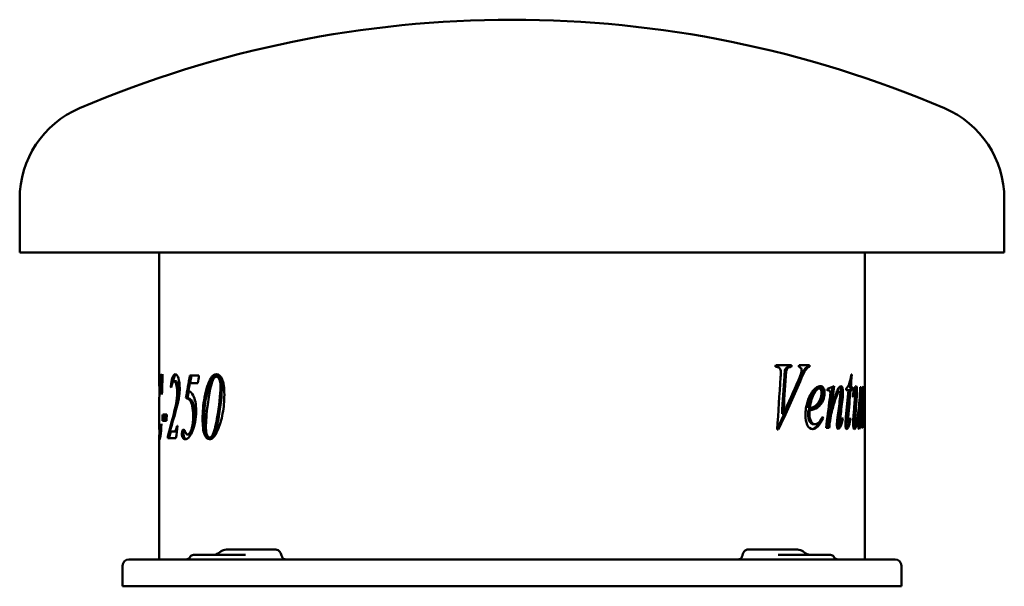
# Model space of a CAD drawing. Header units: millimetres. Extents: x 145 to 695, y 139 to 455.
import ezdxf

# ---------------------------------------------------------------- set-up
doc = ezdxf.new("R2010")
doc.units = ezdxf.units.MM
doc.header["$LTSCALE"] = 2
doc.layers.add('Widoczne (ISO)', color=7, linetype='Continuous', lineweight=50)

msp = doc.modelspace()

# ---------------------------------------------------------------- linework, layer by layer
at = {"layer": 'Widoczne (ISO)'}
for p, q in [((145, 325.1), (145, 355.1)), ((695, 325.1), (695, 355.1)), ((695, 325.1), (145, 325.1)), ((223, 250.6), (223, 325.1)), ((617, 153.9), (617, 325.1)), ((567.19, 261.3), (567.82, 261.3)), ((576.18, 262.25), (567.37, 262.25)), ((572.48, 259.33), (573.26, 259.33)), ((575.21, 261.3), (576, 261.3)), ((586.23, 262.25), (580.37, 262.25)), ((584.17, 260.82), (585.01, 260.82)), ((585.25, 261.3), (586.09, 261.3)), ((224.38, 255.6), (223.62, 255.6)), ((224.77, 255.6), (224.38, 255.6)), ((224.83, 257.34), (224.7, 257.34)), ((232.16, 253.31), (231.2, 253.31)), ((245.15, 256.54), (240.07, 256.54)), ((255.78, 255.91), (254.95, 255.91)), ((609.83, 257.04), (609.52, 257.04)), ((224.57, 248.82), (224.37, 248.82)), ((229.65, 250.22), (229.35, 250.22)), ((240.05, 252.28), (244.6, 252.28)), ((590.74, 249.32), (591.61, 249.32)), ((596.27, 248.32), (597.17, 248.32)), ((602.02, 247.58), (602.95, 247.58)), ((606.69, 248.35), (607.91, 248.35)), ((608.16, 248.35), (609.12, 248.35)), ((608.3, 250.01), (609.26, 250.01)), ((609.12, 248.35), (610.11, 248.35)), ((610.22, 250.01), (609.26, 250.01)), ((610.91, 247.78), (611.58, 247.78)), ((615.1, 250.01), (614.51, 250.01)), ((615.59, 248.46), (615.81, 248.46)), ((223, 227.89), (223, 242.64)), ((224.38, 245.99), (224.49, 245.99)), ((238.81, 243.99), (237.89, 243.99)), ((616.47, 244.43), (616.58, 244.43)), ((616.6, 246.66), (616.75, 246.66)), ((616.79, 245.4), (616.91, 245.4)), ((585.43, 237), (586.28, 237)), ((585.52, 238.26), (586.37, 238.26)), ((597.69, 238.97), (598.6, 238.97)), ((613.81, 239.17), (614.01, 239.17)), ((615.74, 238.06), (616.12, 238.06)), ((224.76, 231.29), (226.99, 231.29)), ((227.2, 234.72), (224.9, 234.72)), ((570.84, 235.23), (571.61, 235.23)), ((593.06, 232.71), (593.78, 232.71)), ((596.79, 231.51), (597.69, 231.51)), ((604.37, 232.39), (604.76, 232.39)), ((606.8, 233.17), (607.75, 233.17)), ((608.72, 232.34), (609.09, 232.34)), ((614.68, 232.08), (614.85, 232.08)), ((615.61, 234.02), (616.05, 234.02)), ((224.25, 229.52), (224.12, 229.52)), ((233.22, 228.52), (232.89, 228.52)), ((568.14, 226.45), (568.76, 226.45)), ((588.33, 229.33), (589.19, 229.33)), ((595.42, 227.25), (597.15, 227.25)), ((602.37, 229.28), (603.3, 229.28)), ((606.73, 228.93), (607.68, 228.93)), ((606.9, 227.56), (607.85, 227.56)), ((610.86, 229.53), (611.83, 229.53)), ((613.52, 229.16), (614.29, 229.16)), ((613.57, 227.53), (614.27, 227.53)), ((615.37, 227.25), (615.84, 227.25)), ((615.49, 230.51), (615.92, 230.51)), ((223, 153.9), (223, 222.53)), ((223.66, 223), (223.22, 223)), ((227.75, 221.54), (227.75, 222.49)), ((228.73, 222.49), (227.75, 222.49)), ((227.75, 221.54), (232.31, 221.54)), ((228.73, 221.54), (228.73, 222.49)), ((231.26, 225.29), (228.93, 225.29)), ((232.21, 225.29), (231.26, 225.29)), ((239.64, 223.54), (238.72, 223.54)), ((251.92, 221.89), (251.06, 221.89)), ((253.31, 222.92), (252.46, 222.92)), ((242.03, 156.4), (264.17, 156.4)), ((275.25, 159.4), (260.46, 159.4)), ((271.05, 156.4), (264.17, 156.4)), ((279.38, 159.4), (275.25, 159.4)), ((279.38, 159.4), (288.01, 159.4)), ((551.76, 159.4), (564.02, 159.4)), ((579.44, 159.4), (564.02, 159.4)), ((575.83, 156.4), (568.72, 156.4)), ((575.83, 156.4), (597.97, 156.4)), ((202.5, 150.4), (202.5, 138.9)), ((206, 153.9), (210.5, 153.9)), ((629.5, 153.9), (210.5, 153.9)), ((629.5, 153.9), (634, 153.9)), ((637.5, 150.4), (637.5, 138.9)), ((202.5, 138.9), (210.5, 138.9)), ((629.5, 138.9), (210.5, 138.9)), ((629.5, 138.9), (637.5, 138.9))]:
    msp.add_line(p, q, dxfattribs=at)
for centre, radius, start, end in [((420, -160.18), 615.28, 66.87974, 113.12026), ((200, 355.1), 55, 113.1203, 180), ((640, 355.1), 55, 0, 66.8797), ((237.7, 156.9), 3, 270, 330), ((242.03, 154.4), 2, 90, 150), ((597.97, 154.4), 2, 30, 90), ((602.3, 156.9), 3, 210, 270), ((206, 150.4), 3.5, 90, 180), ((634, 150.4), 3.5, 0, 90)]:
    msp.add_arc(centre, radius, start, end, dxfattribs=at)
for centre, major_axis, ratio, start_param, end_param in [((259.04, 154.95), (-1.88, 3.32), 0.429319, 0.059332, 0.065995), ((420, 209.88), (144.2, 734.74), 0.182676, 4.675043, 4.675355), ((580.57, 154.89), (1.77, 3.65), 0.480873, 6.218253, 6.223848), ((580.72, 154.78), (2.04, 3.48), 0.42849, 6.224282, 6.224509)]:
    msp.add_ellipse(centre, major_axis=major_axis, ratio=ratio, start_param=start_param, end_param=end_param, dxfattribs=at)
for points in [[(567.19, 261.3), (567.25, 261.62), (567.31, 261.93), (567.37, 262.25)], [(570.03, 255.58), (570.11, 257.07), (570.16, 258.07), (570.16, 258.59)], [(572.48, 259.33), (572.37, 258.95), (572.27, 257.87), (572.16, 256.1)], [(573.26, 259.33), (573.15, 258.95), (573.04, 257.87), (572.93, 256.1)], [(575.39, 262.25), (575.33, 261.93), (575.27, 261.62), (575.21, 261.3)], [(576.18, 262.25), (576.12, 261.93), (576.06, 261.62), (576, 261.3)], [(580.18, 261.3), (580.24, 261.62), (580.3, 261.93), (580.37, 262.25)], [(581.59, 258.07), (581.73, 258.61), (581.8, 259.07), (581.8, 259.47)], [(585.25, 261.3), (584.8, 261.23), (584.44, 261.07), (584.17, 260.82)], [(586.09, 261.3), (585.64, 261.23), (585.28, 261.07), (585.01, 260.82)], [(585.39, 262.25), (585.34, 261.93), (585.3, 261.62), (585.25, 261.3)], [(586.23, 262.25), (586.18, 261.93), (586.14, 261.62), (586.09, 261.3)], [(223.14, 253.08), (223.03, 250.93), (223.01, 247.89), (223, 243.96)], [(223.62, 255.6), (223.38, 255.6), (223.23, 254.76), (223.14, 253.08)], [(223.61, 257.34), (223.75, 257.34), (223.92, 256.93), (224.15, 256.11)], [(224.14, 255.6), (224.15, 255.74), (224.17, 255.88), (224.18, 256)], [(224.15, 256.11), (224.25, 255.77), (224.33, 255.6), (224.38, 255.6)], [(224.83, 257.34), (224.71, 253.56), (224.6, 249.78), (224.49, 245.99)], [(224.77, 255.45), (224.72, 255.55), (224.67, 255.6), (224.62, 255.6)], [(231.2, 253.31), (230.51, 253.31), (229.98, 252.15), (229.58, 249.82)], [(237.89, 243.99), (238.59, 248.17), (239.32, 252.36), (240.07, 256.54)], [(240.23, 252.28), (240.48, 253.7), (240.73, 255.12), (240.99, 256.54)], [(245.15, 256.54), (244.97, 255.12), (244.78, 253.7), (244.6, 252.28)], [(248.25, 244.3), (249.13, 248.96), (250.26, 252.48), (251.69, 254.88)], [(249.12, 244.3), (250, 248.96), (251.12, 252.48), (252.54, 254.88)], [(251.69, 254.88), (252.63, 256.47), (253.7, 257.26), (254.91, 257.26)], [(252.54, 254.88), (253.36, 256.27), (254.28, 257.05), (255.32, 257.22)], [(568.14, 226.45), (568.78, 236.16), (569.4, 245.87), (570.03, 255.58)], [(580.1, 253.24), (576.37, 244.42), (572.39, 235.59), (568.16, 226.77)], [(580.91, 253.24), (577.12, 244.31), (573.07, 235.38), (568.76, 226.45)], [(572.16, 256.1), (571.72, 249.14), (571.28, 242.18), (570.84, 235.23)], [(572.93, 256.1), (572.5, 249.14), (572.05, 242.18), (571.61, 235.23)], [(571.61, 235.23), (574.52, 241.44), (577.31, 247.65), (579.97, 253.87)], [(579.97, 253.87), (580.83, 255.89), (581.37, 257.29), (581.59, 258.07)], [(609.83, 257.04), (609.64, 254.7), (609.45, 252.35), (609.26, 250.01)], [(224.38, 245.99), (224.37, 246.93), (224.37, 247.88), (224.37, 248.82)], [(229.58, 249.82), (229.5, 249.96), (229.42, 250.09), (229.35, 250.22)], [(234.39, 249.45), (234.39, 247.93), (234.3, 246.52), (234.13, 245.22)], [(238.81, 243.99), (239.03, 245.3), (239.25, 246.6), (239.48, 247.91)], [(240.05, 252.28), (239.79, 250.85), (239.53, 249.42), (239.28, 247.99)], [(239.28, 247.99), (240.4, 247.55), (241.31, 246.69), (241.97, 245.39)], [(255.2, 232.44), (256.46, 239.78), (257.12, 245.74), (257.12, 250.34)], [(256.03, 232.44), (257.29, 239.78), (257.94, 245.74), (257.94, 250.34)], [(596.19, 249.01), (597.51, 249.54), (598.78, 250.08), (599.98, 250.61)], [(596.29, 248.06), (596.25, 248.38), (596.22, 248.69), (596.19, 249.01)], [(596.27, 248.32), (596.27, 248.32), (596.26, 248.32), (596.26, 248.32)], [(596.71, 248.21), (596.57, 248.16), (596.43, 248.11), (596.29, 248.06)], [(597.17, 248.32), (597.09, 248.32), (596.93, 248.28), (596.71, 248.21)], [(599.02, 250.19), (598.59, 246.45), (598.14, 242.71), (597.69, 238.97)], [(599.98, 250.61), (599.53, 246.73), (599.07, 242.85), (598.6, 238.97)], [(602.02, 247.58), (601.83, 247.58), (601.6, 247.37), (601.32, 246.95)], [(602.95, 247.58), (602.76, 247.58), (602.53, 247.37), (602.24, 246.95)], [(606.51, 233.42), (606.99, 238.4), (607.46, 243.37), (607.91, 248.35)], [(606.69, 248.35), (606.72, 248.69), (606.75, 249.04), (606.77, 249.38)], [(608.16, 248.35), (607.72, 243.29), (607.27, 238.23), (606.8, 233.17)], [(609.12, 248.35), (608.68, 243.29), (608.22, 238.23), (607.75, 233.17)], [(608.5, 252.42), (608.43, 251.62), (608.37, 250.81), (608.3, 250.01)], [(609.26, 250.01), (609.22, 249.46), (609.18, 248.9), (609.14, 248.35)], [(610.22, 250.01), (610.18, 249.46), (610.15, 248.9), (610.11, 248.35)], [(610.34, 245.09), (610.7, 247.09), (611.07, 248.56), (611.44, 249.49)], [(611.44, 249.49), (611.72, 250.24), (611.97, 250.61), (612.2, 250.61)], [(611.59, 249.85), (611.68, 249.37), (611.72, 248.76), (611.72, 248.04)], [(611.72, 248.04), (611.72, 247.89), (611.72, 247.72), (611.71, 247.53)], [(612.7, 248.04), (612.7, 247.1), (612.62, 245.45), (612.44, 243.09)], [(615.1, 250.01), (614.88, 244.8), (614.64, 239.6), (614.39, 234.4)], [(614.42, 247.86), (614.45, 248.58), (614.48, 249.29), (614.51, 250.01)], [(615.56, 249.18), (615.91, 249.66), (616.2, 250.13), (616.43, 250.61)], [(615.6, 248.24), (615.58, 248.55), (615.57, 248.86), (615.56, 249.18)], [(615.81, 248.46), (615.78, 248.46), (615.71, 248.39), (615.6, 248.24)], [(615.95, 248.06), (615.92, 248.33), (615.87, 248.46), (615.81, 248.46)], [(615.99, 247.26), (615.99, 247.59), (615.98, 247.85), (615.95, 248.06)], [(616.43, 250.61), (616.34, 246.42), (616.23, 242.24), (616.12, 238.06)], [(616.12, 238.06), (616.41, 243.2), (616.6, 246.81), (616.73, 248.86)], [(616.73, 248.86), (616.8, 250.03), (616.85, 250.61), (616.88, 250.61)], [(616.93, 248.64), (616.93, 247.51), (616.93, 246.43), (616.91, 245.4)], [(223, 243.96), (223, 243.52), (223, 243.08), (223, 242.64)], [(232.36, 240.79), (232.76, 242.85), (232.97, 245), (232.97, 247.25)], [(234.13, 245.22), (233.85, 243.22), (233.34, 240.97), (232.66, 238.47)], [(233.49, 241.78), (233.78, 243.54), (233.92, 245.36), (233.92, 247.25)], [(241.97, 245.39), (243, 243.37), (243.55, 240.56), (243.55, 236.96)], [(247.15, 232.44), (247.15, 236.38), (247.51, 240.34), (248.25, 244.3)], [(248.03, 232.44), (248.03, 236.38), (248.39, 240.34), (249.12, 244.3)], [(592.94, 242.77), (592.23, 241.08), (591.17, 239.7), (589.69, 238.66)], [(593.82, 242.77), (593.11, 241.08), (592.04, 239.7), (590.56, 238.66)], [(593.75, 246.86), (593.75, 245.43), (593.49, 244.07), (592.94, 242.77)], [(594.64, 246.86), (594.64, 245.43), (594.37, 244.07), (593.82, 242.77)], [(595.42, 227.25), (596.13, 232.64), (596.82, 238.04), (597.5, 243.43)], [(597.5, 243.43), (597.74, 245.36), (597.85, 246.52), (597.85, 246.92)], [(601.32, 246.95), (601.22, 246.81), (601.13, 246.65), (601.03, 246.47)], [(601.88, 233.02), (602.32, 236.48), (602.75, 239.94), (603.17, 243.4)], [(603.65, 243.15), (603.24, 239.55), (602.81, 235.96), (602.38, 232.37)], [(603.17, 243.4), (603.34, 244.7), (603.41, 245.7), (603.41, 246.41)], [(604.59, 243.15), (604.17, 239.55), (603.75, 235.96), (603.31, 232.37)], [(603.94, 247.23), (603.94, 246.21), (603.84, 244.84), (603.65, 243.15)], [(604.88, 247.23), (604.88, 246.21), (604.78, 244.84), (604.59, 243.15)], [(610.54, 244.52), (610.48, 244.71), (610.41, 244.9), (610.34, 245.09)], [(610.9, 235.48), (611.12, 238.14), (611.33, 240.8), (611.54, 243.46)], [(611.54, 243.46), (611.69, 245.37), (611.77, 246.56), (611.77, 247.03)], [(612.44, 243.09), (612.24, 240.34), (612.03, 237.6), (611.82, 234.85)], [(615.37, 227.25), (615.56, 232.59), (615.74, 237.94), (615.91, 243.29)], [(615.91, 243.29), (615.96, 245.16), (615.99, 246.48), (615.99, 247.26)], [(616.58, 244.43), (616.49, 242.76), (616.37, 240.57), (616.22, 237.88)], [(616.7, 246.46), (616.68, 246.22), (616.64, 245.54), (616.58, 244.43)], [(616.75, 246.66), (616.73, 246.66), (616.72, 246.6), (616.7, 246.46)], [(616.77, 246.46), (616.76, 246.6), (616.76, 246.66), (616.75, 246.66)], [(616.78, 245.81), (616.78, 246.13), (616.78, 246.35), (616.77, 246.46)], [(616.91, 245.4), (616.9, 244.62), (616.88, 244.23), (616.85, 244.23)], [(227.75, 222.49), (229.69, 230.26), (231.49, 236.36), (232.36, 240.79)], [(232.66, 238.47), (231.62, 234.66), (230.3, 230.26), (228.93, 225.29)], [(250.01, 240.27), (249.36, 235.16), (249.04, 230.82), (249.04, 227.23)], [(585.43, 237), (585.38, 236.14), (585.36, 235.43), (585.36, 234.85)], [(589.69, 238.66), (588.72, 237.95), (587.32, 237.4), (585.43, 237)], [(586.28, 237), (586.23, 236.14), (586.2, 235.43), (586.2, 234.85)], [(590.56, 238.66), (589.58, 237.95), (588.18, 237.4), (586.28, 237)], [(586.37, 238.26), (587.77, 238.54), (588.86, 239.04), (589.7, 239.74)], [(598.42, 238.97), (598.2, 238.14), (597.96, 237.26), (597.73, 236.31)], [(613.58, 230.99), (613.63, 232.17), (613.78, 234.9), (614.01, 239.17)], [(616.22, 237.88), (616.16, 236.74), (616.1, 235.45), (616.05, 234.02)], [(224.76, 231.29), (224.8, 232.44), (224.85, 233.58), (224.9, 234.72)], [(225.75, 231.29), (225.79, 232.44), (225.84, 233.58), (225.89, 234.72)], [(227.2, 234.72), (227.13, 233.58), (227.06, 232.44), (226.99, 231.29)], [(252.46, 222.92), (253.51, 224.78), (254.42, 227.96), (255.2, 232.44)], [(253.31, 222.92), (254.35, 224.78), (255.26, 227.96), (256.03, 232.44)], [(592.48, 231.86), (590.84, 228.65), (589.19, 226.93), (587.55, 226.68)], [(593.78, 232.71), (591.86, 228.67), (589.92, 226.65), (587.99, 226.65)], [(593.54, 233.45), (593.62, 233.2), (593.7, 232.96), (593.78, 232.71)], [(596.79, 231.51), (596.61, 230.09), (596.43, 228.67), (596.25, 227.25)], [(597.73, 236.31), (597.36, 234.84), (597.05, 233.24), (596.79, 231.51)], [(597.69, 231.51), (597.51, 230.09), (597.33, 228.67), (597.15, 227.25)], [(598.63, 236.31), (598.26, 234.84), (597.95, 233.24), (597.69, 231.51)], [(601.5, 228.76), (601.5, 229.6), (601.63, 231.02), (601.88, 233.02)], [(602.38, 232.37), (602.23, 231.13), (602.16, 230.37), (602.16, 230.11)], [(603.31, 232.37), (603.16, 231.13), (603.09, 230.37), (603.09, 230.11)], [(604.76, 232.39), (604.23, 230.14), (603.71, 228.55), (603.22, 227.62)], [(603.54, 229.59), (603.83, 230.3), (604.14, 231.39), (604.48, 232.88)], [(604.48, 232.88), (604.57, 232.72), (604.67, 232.56), (604.76, 232.39)], [(606.22, 229.16), (606.22, 230.1), (606.32, 231.52), (606.51, 233.42)], [(606.8, 233.17), (606.63, 231.43), (606.54, 230.31), (606.54, 229.79)], [(607.75, 233.17), (607.58, 231.43), (607.49, 230.31), (607.49, 229.79)], [(609.09, 232.34), (608.68, 230.05), (608.26, 228.46), (607.85, 227.56)], [(608.14, 229.79), (608.24, 230.14), (608.49, 231.19), (608.85, 232.97)], [(608.85, 232.97), (608.93, 232.76), (609.01, 232.55), (609.09, 232.34)], [(610.55, 229.53), (610.55, 230.83), (610.67, 232.81), (610.9, 235.48)], [(610.85, 234.85), (610.78, 234.02), (610.72, 233.29), (610.68, 232.69)], [(610.88, 235.26), (610.87, 235.12), (610.86, 234.99), (610.85, 234.85)], [(611.82, 234.85), (611.64, 232.62), (611.55, 231.21), (611.55, 230.62)], [(614.39, 234.4), (614.27, 232.07), (614.21, 230.6), (614.21, 229.99)], [(614.85, 232.08), (614.67, 229.98), (614.48, 228.47), (614.27, 227.53)], [(614.73, 232.68), (614.77, 232.48), (614.81, 232.28), (614.85, 232.08)], [(616.05, 234.02), (615.98, 232.08), (615.93, 230.91), (615.92, 230.51)], [(232.21, 225.29), (232.44, 225.29), (232.64, 225.38), (232.83, 225.56)], [(233.22, 228.52), (232.91, 226.19), (232.61, 223.87), (232.31, 221.54)], [(236.44, 226.29), (236.77, 226.29), (237.15, 225.83), (237.57, 224.92)], [(255.7, 226.15), (254.8, 224.11), (253.89, 222.63), (252.95, 221.71)], [(602.29, 227.62), (602.13, 227.33), (601.98, 227.1), (601.84, 226.94)], [(603.22, 227.62), (602.87, 226.97), (602.55, 226.65), (602.27, 226.65)], [(602.96, 229.28), (602.73, 228.59), (602.51, 228.04), (602.29, 227.62)], [(603.3, 229.28), (603.36, 229.28), (603.44, 229.38), (603.54, 229.59)], [(606.9, 227.56), (606.8, 227.33), (606.69, 227.14), (606.59, 226.99)], [(607.38, 228.93), (607.22, 228.37), (607.06, 227.91), (606.9, 227.56)], [(607.85, 227.56), (607.58, 226.95), (607.3, 226.65), (607.01, 226.65)], [(607.68, 228.93), (607.8, 228.93), (607.95, 229.22), (608.14, 229.79)], [(610.58, 230.72), (610.58, 230.69), (610.58, 230.65), (610.58, 230.62)], [(613.51, 228.68), (613.51, 229.27), (613.53, 230.04), (613.58, 230.99)], [(613.56, 229.16), (613.54, 229.04), (613.53, 228.93), (613.51, 228.82)], [(614.27, 227.53), (614.14, 226.94), (614, 226.65), (613.86, 226.65)], [(615.92, 230.51), (615.89, 229.42), (615.87, 228.33), (615.84, 227.25)], [(228.73, 222.49), (228.97, 223.45), (229.2, 224.38), (229.44, 225.29)], [(235.98, 222.09), (235.73, 222.6), (235.61, 223.25), (235.61, 224.03)], [(237.5, 220.94), (236.84, 220.94), (236.34, 221.32), (235.98, 222.09)], [(236.91, 222.09), (236.67, 222.6), (236.55, 223.25), (236.55, 224.03)], [(237.97, 221.01), (237.53, 221.15), (237.18, 221.51), (236.91, 222.09)], [(239.85, 222.49), (239.04, 221.46), (238.26, 220.94), (237.5, 220.94)], [(237.57, 224.92), (237.83, 224.34), (238.05, 223.96), (238.22, 223.77)], [(238.22, 223.77), (238.36, 223.62), (238.52, 223.54), (238.72, 223.54)], [(251.06, 221.89), (251.6, 221.89), (252.07, 222.23), (252.46, 222.92)], [(252.95, 221.71), (252.4, 221.2), (251.78, 220.94), (251.08, 220.94)], [(251.92, 221.89), (252.46, 221.89), (252.92, 222.23), (253.31, 222.92)], [(256.09, 157.47), (256.41, 157.7), (256.71, 157.93), (257.01, 158.16)], [(257.02, 158.17), (257.04, 158.18), (257.05, 158.19), (257.07, 158.2)], [(582.45, 158.48), (582.59, 158.39), (582.72, 158.3), (582.84, 158.2)], [(582.85, 158.19), (583.17, 157.95), (583.49, 157.71), (583.82, 157.47)]]:
    msp.add_open_spline(points, degree=3, dxfattribs=at)
for points, knots in [([(570.16, 258.59), (570.16, 259.37), (569.97, 260.02), (569.6, 260.53), (569.23, 261.05), (568.64, 261.3), (567.82, 261.3)], [0, 0, 0, 0, 1, 1, 1, 2, 2, 2, 2]), ([(575.21, 261.3), (574.3, 261.28), (573.66, 261.13), (573.32, 260.83), (572.97, 260.54), (572.7, 260.04), (572.48, 259.33)], [0, 0, 0, 0, 1, 1, 1, 2, 2, 2, 2]), ([(576, 261.3), (575.08, 261.28), (574.44, 261.13), (574.1, 260.83), (573.76, 260.54), (573.47, 260.04), (573.26, 259.33)], [0, 0, 0, 0, 1, 1, 1, 2, 2, 2, 2]), ([(584.17, 260.82), (583.65, 260.36), (583.13, 259.68), (582.61, 258.77), (582.1, 257.87), (581.27, 256.02), (580.1, 253.24)], [0, 0, 0, 0, 1, 1, 1, 2, 2, 2, 2]), ([(581.8, 259.47), (581.8, 259.93), (581.69, 260.33), (581.46, 260.67), (581.24, 261.02), (580.82, 261.23), (580.18, 261.3)], [0, 0, 0, 0, 1, 1, 1, 2, 2, 2, 2]), ([(585.01, 260.82), (584.49, 260.36), (583.97, 259.68), (583.44, 258.77), (582.92, 257.87), (582.09, 256.02), (580.91, 253.24)], [0, 0, 0, 0, 1, 1, 1, 2, 2, 2, 2]), ([(223.02, 247.66), (222.99, 250.36), (222.99, 252.56), (223.06, 254.24), (223.14, 256.31), (223.33, 257.34), (223.61, 257.34)], [1.186277, 1.186277, 1.186277, 1.186277, 2, 2, 2, 3, 3, 3, 3]), ([(224.37, 248.82), (224.36, 249.87), (224.33, 250.79), (224.3, 251.6), (224.26, 252.4), (224.21, 253.1), (224.14, 253.7), (224.07, 254.3), (223.99, 254.76), (223.9, 255.1), (223.81, 255.43), (223.71, 255.6), (223.62, 255.6)], [0, 0, 0, 0, 1, 1, 1, 2, 2, 2, 3, 3, 3, 4, 4, 4, 4]), ([(224.38, 255.6), (224.42, 255.6), (224.47, 255.68), (224.51, 255.86), (224.54, 256.03), (224.61, 256.52), (224.7, 257.34)], [0, 0, 0, 0, 1, 1, 1, 2, 2, 2, 2]), ([(229.35, 250.22), (229.57, 252.45), (229.89, 254.18), (230.35, 255.41), (230.81, 256.64), (231.32, 257.26), (231.91, 257.26)], [0, 0, 0, 0, 1, 1, 1, 2, 2, 2, 2]), ([(230.71, 253.09), (230.88, 254), (231.08, 254.77), (231.31, 255.41), (231.64, 256.3), (232, 256.86), (232.39, 257.11)], [0.480275, 0.480275, 0.480275, 0.480275, 1, 1, 1, 1.719862, 1.719862, 1.719862, 1.719862]), ([(232.97, 247.25), (232.97, 249.04), (232.8, 250.5), (232.46, 251.62), (232.13, 252.75), (231.7, 253.31), (231.2, 253.31)], [0, 0, 0, 0, 1, 1, 1, 2, 2, 2, 2]), ([(231.91, 257.26), (232.56, 257.26), (233.15, 256.49), (233.64, 254.97), (234.14, 253.44), (234.39, 251.61), (234.39, 249.45)], [0, 0, 0, 0, 1, 1, 1, 2, 2, 2, 2]), ([(233.92, 247.25), (233.92, 249.04), (233.75, 250.5), (233.41, 251.62), (233.08, 252.75), (232.65, 253.31), (232.16, 253.31)], [0, 0, 0, 0, 1, 1, 1, 2, 2, 2, 2]), ([(254.95, 255.91), (254.4, 255.91), (253.86, 255.52), (253.31, 254.74), (252.76, 253.96), (252.2, 252.33), (251.63, 249.85), (251.06, 247.37), (250.53, 244.18), (250.01, 240.27)], [0, 0, 0, 0, 1, 1, 1, 2, 2, 2, 3, 3, 3, 3]), ([(254.91, 257.26), (256.12, 257.26), (257.17, 256.34), (258.02, 254.5), (258.88, 252.66), (259.32, 249.76), (259.32, 245.79)], [0, 0, 0, 0, 1, 1, 1, 2, 2, 2, 2]), ([(257.12, 250.34), (257.12, 252.24), (256.9, 253.65), (256.46, 254.56), (256.02, 255.46), (255.52, 255.91), (254.95, 255.91)], [0, 0, 0, 0, 1, 1, 1, 2, 2, 2, 2]), ([(257.94, 250.34), (257.94, 252.24), (257.72, 253.65), (257.29, 254.56), (256.86, 255.46), (256.35, 255.91), (255.78, 255.91)], [0, 0, 0, 0, 1, 1, 1, 2, 2, 2, 2]), ([(606.77, 249.38), (607.38, 249.89), (607.87, 250.67), (608.25, 251.7), (608.64, 252.73), (609.07, 254.51), (609.52, 257.04)], [0, 0, 0, 0, 1, 1, 1, 2, 2, 2, 2]), ([(583.89, 234.25), (583.89, 236.83), (584.33, 239.45), (585.19, 242.13), (586.06, 244.81), (587.12, 246.89), (588.37, 248.38), (589.61, 249.87), (590.85, 250.61), (592.09, 250.61)], [0, 0, 0, 0, 1, 1, 1, 2, 2, 2, 3, 3, 3, 3]), ([(590.74, 249.32), (589.85, 249.32), (588.9, 248.39), (587.86, 246.52), (586.82, 244.65), (586.03, 241.9), (585.52, 238.26)], [0, 0, 0, 0, 1, 1, 1, 2, 2, 2, 2]), ([(591.61, 249.32), (590.72, 249.32), (589.76, 248.39), (588.71, 246.52), (587.67, 244.65), (586.88, 241.9), (586.37, 238.26)], [0, 0, 0, 0, 1, 1, 1, 2, 2, 2, 2]), ([(592.91, 246.89), (592.91, 247.62), (592.8, 248.2), (592.58, 248.65), (592.35, 249.1), (592.03, 249.32), (591.61, 249.32)], [0, 0, 0, 0, 1, 1, 1, 2, 2, 2, 2]), ([(591.64, 250.58), (592.31, 250.47), (592.8, 250.11), (593.14, 249.49), (593.55, 248.75), (593.75, 247.87), (593.75, 246.86)], [0.169578, 0.169578, 0.169578, 0.169578, 1, 1, 1, 2, 2, 2, 2]), ([(592.09, 250.61), (592.98, 250.61), (593.61, 250.24), (594.02, 249.49), (594.44, 248.75), (594.64, 247.87), (594.64, 246.86)], [0, 0, 0, 0, 1, 1, 1, 2, 2, 2, 2]), ([(597.85, 246.92), (597.85, 247.28), (597.79, 247.61), (597.66, 247.89), (597.53, 248.18), (597.36, 248.32), (597.17, 248.32)], [0, 0, 0, 0, 1, 1, 1, 2, 2, 2, 2]), ([(598.6, 238.97), (600.05, 243.72), (601.08, 246.84), (601.78, 248.35), (602.49, 249.86), (603.15, 250.61), (603.76, 250.61)], [0, 0, 0, 0, 1, 1, 1, 2, 2, 2, 2]), ([(603.41, 246.41), (603.41, 246.75), (603.37, 247.03), (603.28, 247.25), (603.19, 247.47), (603.08, 247.58), (602.95, 247.58)], [0, 0, 0, 0, 1, 1, 1, 2, 2, 2, 2]), ([(603.22, 250.43), (603.38, 250.27), (603.51, 250.02), (603.63, 249.67), (603.84, 249.04), (603.94, 248.23), (603.94, 247.23)], [0.441295, 0.441295, 0.441295, 0.441295, 1, 1, 1, 2, 2, 2, 2]), ([(603.76, 250.61), (604.09, 250.61), (604.35, 250.29), (604.56, 249.67), (604.77, 249.04), (604.88, 248.23), (604.88, 247.23)], [0, 0, 0, 0, 1, 1, 1, 2, 2, 2, 2]), ([(611.58, 247.78), (611.47, 247.78), (611.37, 247.65), (611.27, 247.39), (611.17, 247.13), (610.93, 246.18), (610.54, 244.52)], [0, 0, 0, 0, 1, 1, 1, 2, 2, 2, 2]), ([(611.77, 247.03), (611.77, 247.23), (611.75, 247.4), (611.71, 247.55), (611.67, 247.7), (611.62, 247.78), (611.58, 247.78)], [0, 0, 0, 0, 1, 1, 1, 2, 2, 2, 2]), ([(611.83, 229.53), (611.97, 229.53), (612.14, 229.82), (612.35, 230.38), (612.55, 230.94), (612.82, 232.2), (613.13, 234.17), (613.44, 236.13), (613.68, 237.97), (613.87, 239.69), (614.05, 241.4), (614.23, 244.13), (614.42, 247.86)], [0, 0, 0, 0, 1, 1, 1, 2, 2, 2, 3, 3, 3, 4, 4, 4, 4]), ([(612.2, 250.61), (612.35, 250.61), (612.47, 250.37), (612.56, 249.88), (612.65, 249.39), (612.7, 248.78), (612.7, 248.04)], [0, 0, 0, 0, 1, 1, 1, 2, 2, 2, 2]), ([(616.88, 250.61), (616.9, 250.61), (616.91, 250.44), (616.92, 250.11), (616.93, 249.78), (616.93, 249.28), (616.93, 248.64)], [0, 0, 0, 0, 1, 1, 1, 2, 2, 2, 2]), ([(241.92, 234.01), (241.92, 236.14), (241.74, 237.97), (241.37, 239.49), (241.01, 241), (240.54, 242.07), (240, 242.69), (239.45, 243.31), (238.74, 243.74), (237.89, 243.99)], [0, 0, 0, 0, 1, 1, 1, 2, 2, 2, 3, 3, 3, 3]), ([(242.83, 234.01), (242.83, 236.14), (242.64, 237.97), (242.28, 239.49), (241.92, 241), (241.46, 242.07), (240.91, 242.69), (240.37, 243.31), (239.66, 243.74), (238.81, 243.99)], [0, 0, 0, 0, 1, 1, 1, 2, 2, 2, 3, 3, 3, 3]), ([(259.32, 245.79), (259.32, 242.38), (258.99, 238.9), (258.36, 235.35), (257.72, 231.81), (256.82, 228.74), (255.7, 226.15)], [0, 0, 0, 0, 1, 1, 1, 2, 2, 2, 2]), ([(589.7, 239.74), (590.8, 240.7), (591.6, 241.83), (592.13, 243.15), (592.66, 244.46), (592.91, 245.71), (592.91, 246.89)], [0, 0, 0, 0, 1, 1, 1, 2, 2, 2, 2]), ([(602.24, 246.95), (601.72, 246.19), (601.17, 244.91), (600.57, 243.13), (599.98, 241.35), (599.33, 239.08), (598.63, 236.31)], [0, 0, 0, 0, 1, 1, 1, 2, 2, 2, 2]), ([(616.85, 244.23), (616.83, 244.23), (616.82, 244.36), (616.81, 244.62), (616.79, 244.88), (616.79, 245.27), (616.78, 245.81)], [0, 0, 0, 0, 1, 1, 1, 2, 2, 2, 2]), ([(243.55, 236.96), (243.55, 234.55), (243.35, 232.38), (242.96, 230.45), (242.57, 228.51), (242.1, 226.89), (241.56, 225.59), (241.02, 224.28), (240.45, 223.25), (239.85, 222.49)], [0, 0, 0, 0, 1, 1, 1, 2, 2, 2, 3, 3, 3, 3]), ([(614.01, 239.17), (613.49, 234.39), (612.98, 231.1), (612.54, 229.32), (612.11, 227.54), (611.68, 226.65), (611.27, 226.65)], [0, 0, 0, 0, 1, 1, 1, 2, 2, 2, 2]), ([(238.72, 223.54), (239.48, 223.54), (240.2, 224.51), (240.89, 226.45), (241.57, 228.38), (241.92, 230.9), (241.92, 234.01)], [0, 0, 0, 0, 1, 1, 1, 2, 2, 2, 2]), ([(239.64, 223.54), (240.39, 223.54), (241.12, 224.51), (241.8, 226.45), (242.48, 228.38), (242.83, 230.9), (242.83, 234.01)], [0, 0, 0, 0, 1, 1, 1, 2, 2, 2, 2]), ([(251.08, 220.94), (249.92, 220.94), (248.99, 221.86), (248.25, 223.7), (247.51, 225.54), (247.15, 228.45), (247.15, 232.44)], [0, 0, 0, 0, 1, 1, 1, 2, 2, 2, 2]), ([(251.54, 220.98), (250.57, 221.17), (249.77, 222.08), (249.12, 223.7), (248.39, 225.54), (248.03, 228.45), (248.03, 232.44)], [0.118533, 0.118533, 0.118533, 0.118533, 1, 1, 1, 2, 2, 2, 2]), ([(587.99, 226.65), (586.67, 226.65), (585.64, 227.44), (584.94, 229.02), (584.25, 230.6), (583.89, 232.35), (583.89, 234.25)], [0, 0, 0, 0, 1, 1, 1, 2, 2, 2, 2]), ([(585.36, 234.85), (585.36, 233.33), (585.65, 232.03), (586.24, 230.95), (586.82, 229.87), (587.52, 229.33), (588.33, 229.33)], [0, 0, 0, 0, 1, 1, 1, 2, 2, 2, 2]), ([(586.2, 234.85), (586.2, 233.33), (586.5, 232.03), (587.08, 230.95), (587.67, 229.87), (588.37, 229.33), (589.19, 229.33)], [0, 0, 0, 0, 1, 1, 1, 2, 2, 2, 2]), ([(589.19, 229.33), (589.83, 229.33), (590.44, 229.59), (591.02, 230.09), (591.59, 230.6), (592.45, 231.72), (593.54, 233.45)], [0, 0, 0, 0, 1, 1, 1, 2, 2, 2, 2]), ([(614.29, 229.16), (614.33, 229.16), (614.37, 229.29), (614.41, 229.53), (614.46, 229.78), (614.57, 230.83), (614.73, 232.68)], [0, 0, 0, 0, 1, 1, 1, 2, 2, 2, 2]), ([(223, 227.89), (223, 227.22), (223, 226.6), (223.01, 226.03), (223.02, 224.01), (223.07, 223), (223.22, 223)], [0.72045, 0.72045, 0.72045, 0.72045, 1, 1, 1, 2, 2, 2, 2]), ([(224.25, 229.52), (224.04, 226.51), (223.83, 224.29), (223.64, 222.87), (223.45, 221.45), (223.27, 220.74), (223.15, 220.74)], [0, 0, 0, 0, 1, 1, 1, 2, 2, 2, 2]), ([(223.22, 223), (223.33, 223), (223.48, 223.53), (223.63, 224.6), (223.78, 225.67), (223.94, 227.31), (224.12, 229.52)], [0, 0, 0, 0, 1, 1, 1, 2, 2, 2, 2]), ([(231.26, 225.29), (231.66, 225.29), (232.01, 225.58), (232.28, 226.16), (232.56, 226.74), (232.77, 227.53), (232.89, 228.52)], [0, 0, 0, 0, 1, 1, 1, 2, 2, 2, 2]), ([(235.61, 224.03), (235.61, 224.66), (235.69, 225.19), (235.85, 225.63), (236.01, 226.07), (236.2, 226.29), (236.44, 226.29)], [0, 0, 0, 0, 1, 1, 1, 2, 2, 2, 2]), ([(236.55, 224.03), (236.55, 224.66), (236.63, 225.19), (236.78, 225.63), (236.83, 225.77), (236.89, 225.88), (236.94, 225.98)], [0, 0, 0, 0, 1, 1, 1, 1.313283, 1.313283, 1.313283, 1.313283]), ([(249.04, 227.23), (249.04, 225.44), (249.23, 224.1), (249.63, 223.22), (250.02, 222.33), (250.5, 221.89), (251.06, 221.89)], [0, 0, 0, 0, 1, 1, 1, 2, 2, 2, 2]), ([(602.27, 226.65), (602.03, 226.65), (601.85, 226.84), (601.71, 227.22), (601.57, 227.6), (601.5, 228.11), (601.5, 228.76)], [0, 0, 0, 0, 1, 1, 1, 2, 2, 2, 2]), ([(602.16, 230.11), (602.16, 229.88), (602.18, 229.68), (602.23, 229.52), (602.27, 229.36), (602.32, 229.28), (602.37, 229.28)], [0, 0, 0, 0, 1, 1, 1, 2, 2, 2, 2]), ([(603.09, 230.11), (603.09, 229.88), (603.11, 229.68), (603.16, 229.52), (603.2, 229.36), (603.25, 229.28), (603.3, 229.28)], [0, 0, 0, 0, 1, 1, 1, 2, 2, 2, 2]), ([(607.01, 226.65), (606.78, 226.65), (606.59, 226.88), (606.44, 227.35), (606.3, 227.81), (606.22, 228.42), (606.22, 229.16)], [0, 0, 0, 0, 1, 1, 1, 2, 2, 2, 2]), ([(606.54, 229.79), (606.54, 229.53), (606.56, 229.32), (606.59, 229.16), (606.63, 229.01), (606.68, 228.93), (606.73, 228.93)], [0, 0, 0, 0, 1, 1, 1, 2, 2, 2, 2]), ([(607.49, 229.79), (607.49, 229.53), (607.51, 229.32), (607.55, 229.16), (607.58, 229.01), (607.63, 228.93), (607.68, 228.93)], [0, 0, 0, 0, 1, 1, 1, 2, 2, 2, 2]), ([(611.27, 226.65), (611.08, 226.65), (610.9, 226.92), (610.76, 227.46), (610.62, 228), (610.55, 228.7), (610.55, 229.53)], [0, 0, 0, 0, 1, 1, 1, 2, 2, 2, 2]), ([(610.58, 230.62), (610.58, 230.28), (610.6, 230.01), (610.65, 229.82), (610.7, 229.63), (610.77, 229.53), (610.86, 229.53)], [0, 0, 0, 0, 1, 1, 1, 2, 2, 2, 2]), ([(611.62, 229.53), (611.6, 229.46), (611.58, 229.39), (611.57, 229.32), (611.33, 228.33), (611.09, 227.61), (610.85, 227.17)], [0.9611634, 0.9611634, 0.9611634, 0.9611634, 1, 1, 1, 1.5579078, 1.5579078, 1.5579078, 1.5579078]), ([(611.55, 230.62), (611.55, 230.28), (611.57, 230.01), (611.63, 229.82), (611.68, 229.63), (611.75, 229.53), (611.83, 229.53)], [0, 0, 0, 0, 1, 1, 1, 2, 2, 2, 2]), ([(613.86, 226.65), (613.76, 226.65), (613.67, 226.84), (613.61, 227.22), (613.54, 227.6), (613.51, 228.09), (613.51, 228.68)], [0, 0, 0, 0, 1, 1, 1, 2, 2, 2, 2]), ([(614.21, 229.99), (614.21, 229.71), (614.22, 229.5), (614.23, 229.36), (614.25, 229.23), (614.27, 229.16), (614.29, 229.16)], [0, 0, 0, 0, 1, 1, 1, 2, 2, 2, 2]), ([(223.15, 220.74), (223.04, 220.74), (223, 221.34), (223, 222.53), (223, 223.14), (223.01, 223.88), (223.02, 224.76)], [0, 0, 0, 0, 1, 1, 1, 1.514298, 1.514298, 1.514298, 1.514298]), ([(253.24, 156.4), (253.45, 156.4), (253.67, 156.42), (254.31, 156.56), (254.76, 156.71), (255.5, 157.08), (255.81, 157.27), (256.07, 157.45)], [0, 0, 0, 0, 0.1162844, 0.1162844, 0.2984883, 0.2984883, 0.4215777, 0.4215777, 0.4215777, 0.4215777]), ([(257.08, 158.21), (257.6, 158.61), (258.18, 158.93), (259.33, 159.31), (259.9, 159.4), (260.46, 159.4)], [0, 0, 0, 0, 0.1996776, 0.1996776, 0.3704481, 0.3704481, 0.3704481, 0.3704481]), ([(291.26, 156.1), (291.19, 156.46), (291.07, 156.81), (290.78, 157.48), (290.6, 157.8), (290, 158.59), (289.6, 158.89), (288.8, 159.33), (288.34, 159.4), (288.01, 159.4)], [-0.3037853, -0.3037853, -0.3037853, -0.3037853, -0.2610819, -0.2610819, -0.2162497, -0.2162497, -0.1349524, -0.1349524, 0, 0, 0, 0]), ([(293.47, 153.9), (293.18, 153.9), (292.87, 153.98), (292.31, 154.28), (292.05, 154.51), (291.65, 155.05), (291.47, 155.38), (291.32, 155.87), (291.29, 155.98), (291.26, 156.1)], [2.2646759, 2.2646759, 2.2646759, 2.2646759, 2.378086, 2.378086, 2.491496, 2.491496, 2.6044751, 2.6044751, 2.6391683, 2.6391683, 2.6391683, 2.6391683]), ([(548.74, 156.12), (548.72, 156), (548.68, 155.87), (548.53, 155.38), (548.35, 155.05), (547.95, 154.51), (547.69, 154.28), (547.13, 153.98), (546.82, 153.9), (546.53, 153.9)], [0.9817949, 0.9817949, 0.9817949, 0.9817949, 1.0187972, 1.0187972, 1.1317763, 1.1317763, 1.2451864, 1.2451864, 1.3585964, 1.3585964, 1.3585964, 1.3585964]), ([(551.76, 159.4), (551.5, 159.4), (551.23, 159.35), (550.71, 159.16), (550.45, 159.02), (549.92, 158.6), (549.59, 158.27), (549.06, 157.3), (548.88, 156.82), (548.79, 156.35)], [-0.6932162, -0.6932162, -0.6932162, -0.6932162, -0.5144951, -0.5144951, -0.3319666, -0.3319666, -0.1464631, -0.1464631, 0, 0, 0, 0]), ([(579.44, 159.4), (580.01, 159.4), (580.58, 159.31), (581.59, 158.97), (582.03, 158.75), (582.45, 158.49)], [0, 0, 0, 0, 0.1722438, 0.1722438, 0.3224918, 0.3224918, 0.3224918, 0.3224918]), ([(583.84, 157.46), (583.89, 157.42), (583.94, 157.38), (584.06, 157.31), (584.12, 157.27), (584.39, 157.1), (584.59, 156.99), (585.1, 156.75), (585.41, 156.64), (586.08, 156.45), (586.42, 156.4), (586.7, 156.4)], [0, 0, 0, 0, 0.0225145, 0.0225145, 0.050517, 0.050517, 0.1346092, 0.1346092, 0.2610889, 0.2610889, 0.4259192, 0.4259192, 0.4259192, 0.4259192])]:
    msp.add_open_spline(points, degree=3, knots=knots, dxfattribs=at)

doc.saveas('drawing.dxf')
